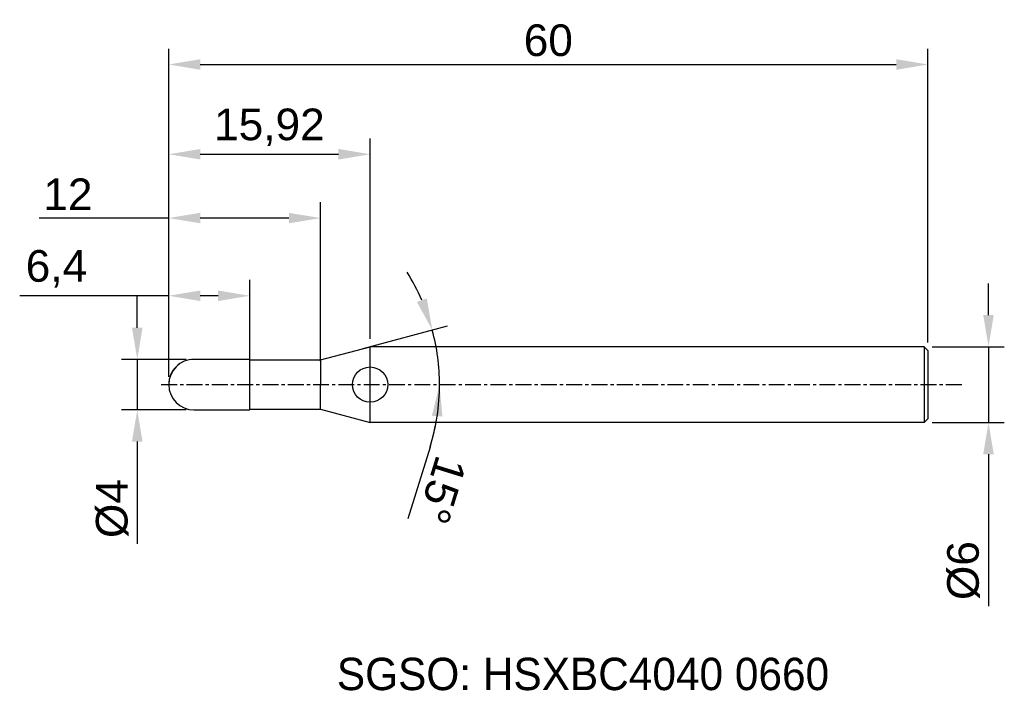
# Model space of a CAD drawing. Header units: millimetres. Extents: x 7882.1 to 7959.9, y 6079.1 to 6132.1.
import ezdxf
from ezdxf.enums import TextEntityAlignment as Align

# ---------------------------------------------------------------- set-up
doc = ezdxf.new("R2010")
doc.units = ezdxf.units.MM
doc.linetypes.add('CENTER', pattern=[2, 1.25, -0.25, 0.25, -0.25])
for name, color, linetype, lineweight in [('SK1', 4, 'Continuous', 25), ('SK4', 2, 'Continuous', 25), ('SK6', 5, 'Continuous', 25)]:
    doc.layers.add(name, color=color, linetype=linetype, lineweight=lineweight)
doc.styles.add('MS PGothic', font='txt')
doc.styles.get("Standard").update_dxf_attribs({"font": 'arial.ttf'})
doc.dimstyles.new('ISO-25', dxfattribs={"dimtxt": 2.5, "dimasz": 2.5, "dimexe": 1.25, "dimexo": 0.625, "dimtad": 1, "dimtxsty": 'Standard', "dimcen": 2.5, "dimadec": 0, "dimazin": 0, "dimtfac": 1, "dimtmove": 0, "dimatfit": 3, "dimfxl": 1, "dimarcsym": 0})

# ---------------------------------------------------------------- blocks, each defined once
blk = doc.blocks.new('*D27')
at = {"color": 0, "linetype": 'ByBlock', "lineweight": -2, "transparency": 16777216}
for p, q in [((7958.697, 6108.788), (7958.697, 6111.288)), ((7954.237, 6106.288), (7959.947, 6106.288)), ((7958.697, 6106.288), (7958.697, 6100.288)), ((7954.237, 6100.288), (7959.947, 6100.288)), ((7958.697, 6097.788), (7958.697, 6085.786))]:
    blk.add_line(p, q, dxfattribs=at)
at = {"color": 0, "linetype": 'ByBlock', "transparency": 16777216}
for points in [[(7958.28, 6108.788), (7959.114, 6108.788), (7958.697, 6106.288)], [(7958.28, 6097.788), (7959.114, 6097.788), (7958.697, 6100.288)]]:
    blk.add_solid(points, dxfattribs=at)
at = {"layer": 'Defpoints', "color": 0, "linetype": 'ByBlock', "transparency": 16777216}
for p in [(7953.612, 6106.288), (7953.612, 6100.288), (7958.697, 6100.288)]:
    blk.add_point(p, dxfattribs=at)
at = {"color": 0, "linetype": 'ByBlock', "transparency": 16777216, "insert": (7956.726, 6088.589), "char_height": 2.5, "attachment_point": 5, "rotation": 90}
blk.add_mtext('{\\fArial|b0|i0|c134|p34;%%C}6', dxfattribs=at)
blk = doc.blocks.new('*D28')
at = {"color": 0, "linetype": 'ByBlock', "lineweight": -2, "transparency": 16777216}
for p, q in [((7891.429, 6107.788), (7891.429, 6110.288)), ((7895.287, 6105.288), (7890.179, 6105.288)), ((7891.429, 6105.288), (7891.429, 6101.288)), ((7895.287, 6101.288), (7890.179, 6101.288)), ((7891.429, 6098.788), (7891.429, 6090.69))]:
    blk.add_line(p, q, dxfattribs=at)
at = {"color": 0, "linetype": 'ByBlock', "transparency": 16777216}
for points in [[(7891.012, 6107.788), (7891.846, 6107.788), (7891.429, 6105.288)], [(7891.012, 6098.788), (7891.846, 6098.788), (7891.429, 6101.288)]]:
    blk.add_solid(points, dxfattribs=at)
at = {"layer": 'Defpoints', "color": 0, "linetype": 'ByBlock', "transparency": 16777216}
for p in [(7895.912, 6105.288), (7891.429, 6101.288), (7895.912, 6101.288)]:
    blk.add_point(p, dxfattribs=at)
at = {"color": 0, "linetype": 'ByBlock', "transparency": 16777216, "insert": (7889.457, 6093.489), "char_height": 2.5, "attachment_point": 5, "rotation": 90}
blk.add_mtext('{\\fArial|b0|i0|c134|p34;%%C}4', dxfattribs=at)
blk = doc.blocks.new('*D29')
at = {"color": 0, "linetype": 'ByBlock', "lineweight": -2, "transparency": 16777216}
for p, q in [((7893.912, 6103.913), (7893.912, 6111.563)), ((7900.312, 6104.874), (7900.312, 6111.563)), ((7893.912, 6110.313), (7882.138, 6110.313)), ((7897.812, 6110.313), (7896.412, 6110.313))]:
    blk.add_line(p, q, dxfattribs=at)
at = {"color": 0, "linetype": 'ByBlock', "transparency": 16777216}
for points in [[(7896.412, 6110.73), (7896.412, 6109.897), (7893.912, 6110.313)], [(7897.812, 6110.73), (7897.812, 6109.897), (7900.312, 6110.313)]]:
    blk.add_solid(points, dxfattribs=at)
at = {"layer": 'Defpoints', "color": 0, "linetype": 'ByBlock', "transparency": 16777216}
for p in [(7900.312, 6110.313), (7900.312, 6104.249), (7893.912, 6103.288)]:
    blk.add_point(p, dxfattribs=at)
at = {"color": 0, "linetype": 'ByBlock', "transparency": 16777216, "insert": (7885.041, 6112.441), "char_height": 2.5, "attachment_point": 5}
blk.add_mtext('6,4', dxfattribs=at)
blk = doc.blocks.new('*D30')
at = {"color": 0, "linetype": 'ByBlock', "lineweight": -2, "transparency": 16777216}
for p, q in [((7893.912, 6103.913), (7893.912, 6117.706)), ((7905.912, 6105.149), (7905.912, 6117.706)), ((7893.912, 6116.456), (7883.666, 6116.456)), ((7903.412, 6116.456), (7896.412, 6116.456))]:
    blk.add_line(p, q, dxfattribs=at)
at = {"color": 0, "linetype": 'ByBlock', "transparency": 16777216}
for points in [[(7896.412, 6116.873), (7896.412, 6116.04), (7893.912, 6116.456)], [(7903.412, 6116.873), (7903.412, 6116.04), (7905.912, 6116.456)]]:
    blk.add_solid(points, dxfattribs=at)
at = {"layer": 'Defpoints', "color": 0, "linetype": 'ByBlock', "transparency": 16777216}
for p in [(7905.912, 6116.456), (7905.912, 6104.524), (7893.912, 6103.288)]:
    blk.add_point(p, dxfattribs=at)
at = {"color": 0, "linetype": 'ByBlock', "transparency": 16777216, "insert": (7885.951, 6118.336), "char_height": 2.5, "attachment_point": 5}
blk.add_mtext('12', dxfattribs=at)
blk = doc.blocks.new('*D31')
at = {"color": 0, "linetype": 'ByBlock', "lineweight": -2, "transparency": 16777216}
for p, q in [((7893.912, 6103.913), (7893.912, 6122.751)), ((7909.83, 6106.913), (7909.83, 6122.751)), ((7896.412, 6121.501), (7907.33, 6121.501))]:
    blk.add_line(p, q, dxfattribs=at)
at = {"color": 0, "linetype": 'ByBlock', "transparency": 16777216}
for points in [[(7896.412, 6121.918), (7896.412, 6121.085), (7893.912, 6121.501)], [(7907.33, 6121.918), (7907.33, 6121.085), (7909.83, 6121.501)]]:
    blk.add_solid(points, dxfattribs=at)
at = {"layer": 'Defpoints', "color": 0, "linetype": 'ByBlock', "transparency": 16777216}
for p in [(7909.83, 6121.501), (7909.83, 6106.288), (7893.912, 6103.288)]:
    blk.add_point(p, dxfattribs=at)
at = {"color": 0, "linetype": 'ByBlock', "transparency": 16777216, "insert": (7901.871, 6123.629), "char_height": 2.5, "attachment_point": 5}
blk.add_mtext('15,92', dxfattribs=at)
blk = doc.blocks.new('*D32')
at = {"color": 0, "linetype": 'ByBlock', "lineweight": -2, "transparency": 16777216}
for p, q in [((7893.912, 6103.913), (7893.912, 6129.848)), ((7953.912, 6106.613), (7953.912, 6129.848)), ((7896.412, 6128.598), (7951.412, 6128.598))]:
    blk.add_line(p, q, dxfattribs=at)
at = {"color": 0, "linetype": 'ByBlock', "transparency": 16777216}
for points in [[(7896.412, 6129.014), (7896.412, 6128.181), (7893.912, 6128.598)], [(7951.412, 6129.014), (7951.412, 6128.181), (7953.912, 6128.598)]]:
    blk.add_solid(points, dxfattribs=at)
at = {"layer": 'Defpoints', "color": 0, "linetype": 'ByBlock', "transparency": 16777216}
for p in [(7953.912, 6128.598), (7953.912, 6105.988), (7893.912, 6103.288)]:
    blk.add_point(p, dxfattribs=at)
at = {"color": 0, "linetype": 'ByBlock', "transparency": 16777216, "insert": (7923.912, 6130.499), "char_height": 2.5, "attachment_point": 5}
blk.add_mtext('60', dxfattribs=at)
blk = doc.blocks.new('*D40')
at = {"color": 0, "linetype": 'ByBlock', "lineweight": -2, "transparency": 16777216}
for p, q in [((7909.276, 6106.14), (7915.953, 6107.929)), ((7914.564, 6098.345), (7912.81, 6092.691))]:
    blk.add_line(p, q, dxfattribs=at)
for start, end in [(23.59585, 32.1917), (0, 15), (342.75945, 0), (342.8083, 351.40415)]:
    blk.add_arc((7898.634, 6103.288), 16.679, start, end, dxfattribs=at)
at = {"color": 0, "linetype": 'ByBlock', "transparency": 16777216}
for points in [[(7914.312, 6110.102), (7913.526, 6109.827), (7914.745, 6107.605)], [(7914.711, 6100.826), (7915.542, 6100.764), (7915.314, 6103.288)]]:
    blk.add_solid(points, dxfattribs=at)
at = {"layer": 'Defpoints', "color": 0, "linetype": 'ByBlock', "transparency": 16777216}
for p in [(7908.672, 6105.978), (7915.06, 6106.185), (7905.912, 6105.238), (7893.331, 6103.288), (7956.718, 6103.288)]:
    blk.add_point(p, dxfattribs=at)
at = {"color": 0, "linetype": 'ByBlock', "transparency": 16777216, "insert": (7915.503, 6094.954), "char_height": 2.5, "attachment_point": 5, "rotation": 252.75945}
blk.add_mtext('15°', dxfattribs=at)

msp = doc.modelspace()

# ---------------------------------------------------------------- linework, layer by layer
at = {"color": 4, "linetype": 'ByBlock'}
for p, q in [((7905.912, 6105.238), (7909.83, 6106.288)), ((7909.83, 6100.288), (7909.83, 6106.288)), ((7900.312, 6105.288), (7895.912, 6105.288)), ((7900.312, 6101.288), (7900.312, 6105.288)), ((7900.312, 6105.238), (7905.912, 6105.238)), ((7905.912, 6105.238), (7905.912, 6103.288)), ((7905.912, 6101.338), (7905.912, 6103.288)), ((7900.312, 6101.338), (7905.912, 6101.338)), ((7905.912, 6101.338), (7909.83, 6100.288))]:
    msp.add_line(p, q, dxfattribs=at)
msp.add_circle((7909.83, 6103.288), 1.396, dxfattribs=at)
msp.add_arc((7895.912, 6103.288), 2, 90, 270, dxfattribs=at)
at = {"layer": 'SK1', "linetype": 'Continuous'}
for p, q in [((7953.612, 6106.288), (7909.83, 6106.288)), ((7953.612, 6106.288), (7953.912, 6105.988)), ((7953.612, 6106.288), (7953.612, 6100.288)), ((7953.912, 6105.988), (7953.912, 6100.588)), ((7953.612, 6100.288), (7909.83, 6100.288)), ((7953.912, 6100.588), (7953.612, 6100.288))]:
    msp.add_line(p, q, dxfattribs=at)
at = {"layer": 'SK1', "color": 4, "linetype": 'Continuous'}
msp.add_line((7895.912, 6101.288), (7900.312, 6101.288), dxfattribs=at)
msp.add_arc((7895.912, 6103.288), 2, 90, 180.00001, dxfattribs=at)
at = {"layer": 'SK4', "linetype": 'CENTER'}
msp.add_line((7893.331, 6103.288), (7956.718, 6103.288), dxfattribs=at)

# ---------------------------------------------------------------- texts
at = {"layer": 'SK6', "color": 5, "linetype": 'Continuous', "style": 'MS PGothic'}
msp.add_text('SGSO: HSXBC4040 0660', height=2.55961, dxfattribs=at).set_placement((7907.202, 6078.369), align=Align.BOTTOM_LEFT)

# ---------------------------------------------------------------- dimensions: what is measured, and where the dimension line sits
at = {"linetype": 'ByBlock'}
for base, p2, picture, middle in [((7953.912, 6128.598), (7953.912, 6105.988), '*D32', (7923.912, 6130.499)), ((7909.83, 6121.501), (7909.83, 6106.288), '*D31', (7901.871, 6123.629))]:
    dim = msp.add_linear_dim(base=base, p1=(7893.912, 6103.288), p2=p2, dimstyle='ISO-25', dxfattribs=at)
    dim.commit()
    dim.dimension.update_dxf_attribs({"geometry": picture, "text_midpoint": middle})
for base, p2, picture, middle in [((7905.912, 6116.456), (7905.912, 6104.524), '*D30', (7885.951, 6116.456)), ((7900.312, 6110.313), (7900.312, 6104.249), '*D29', (7885.041, 6110.313))]:
    dim = msp.add_linear_dim(base=base, p1=(7893.912, 6103.288), p2=p2, dimstyle='ISO-25', dxfattribs=at)
    dim.commit()
    dim.dimension.update_dxf_attribs({"geometry": picture, "text_midpoint": middle, "dimtype": 160})
dim = msp.add_angular_dim_2l(base=(7915.06, 6106.185), line1=((7893.331, 6103.288), (7956.718, 6103.288)), line2=((7905.912, 6105.238), (7908.672, 6105.978)), dimstyle='ISO-25', dxfattribs=at)
dim.commit()
dim.dimension.update_dxf_attribs({"geometry": '*D40', "text_midpoint": (7915.503, 6094.954)})
dim = msp.add_linear_dim(base=(7958.697, 6100.288), p1=(7953.612, 6106.288), p2=(7953.612, 6100.288), angle=90, text='{\\fArial|b0|i0|c134|p34;%%C}<>', dimstyle='ISO-25', dxfattribs=at)
dim.commit()
dim.dimension.update_dxf_attribs({"geometry": '*D27', "text_midpoint": (7958.697, 6088.589), "dimtype": 160})
dim = msp.add_linear_dim(base=(7891.429, 6101.288), p1=(7895.912, 6105.288), p2=(7895.912, 6101.288), angle=90, text='{\\fArial|b0|i0|c134|p34;%%C}<>', dimstyle='ISO-25', dxfattribs=at)
dim.commit()
dim.dimension.update_dxf_attribs({"geometry": '*D28', "text_midpoint": (7889.457, 6093.489)})

doc.saveas('drawing.dxf')
